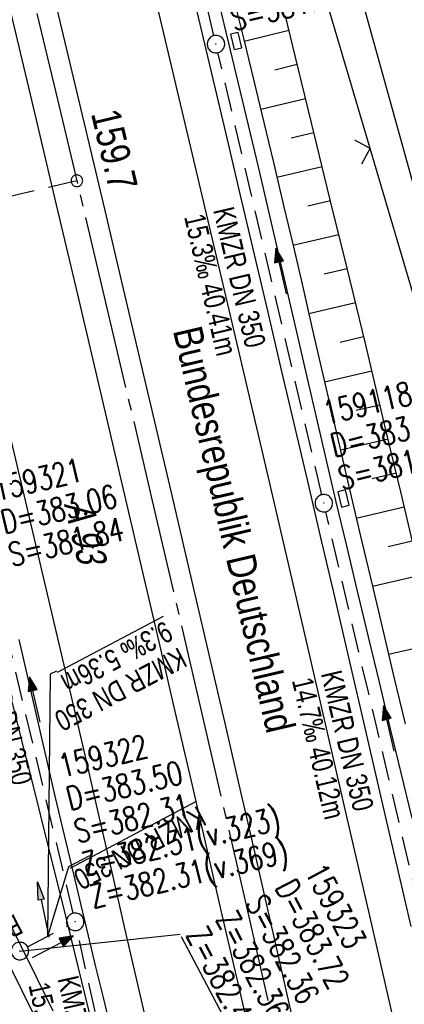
# Model space of a CAD drawing. Extents: x 510974 to 511465, y 465323 to 466289.
# Tile 18 of 43: x 511218 to 511251, y 465749 to 465834. Entities that reach past the tile are written whole.
import ezdxf

# ---------------------------------------------------------------- set-up
doc = ezdxf.new("R2010")
doc.units = 0
doc.header["$LTSCALE"] = 10
doc.header["$MEASUREMENT"] = 0
for name, pattern in [('ACHSE', [5.5, 4, -0.5, 0.5, -0.5]), ('AUSGEZOGEN', [0]), ('LT00', [0]), ('LT17', [0.15, 0.1, -0.05]), ('STRICHLINIE2', [0.375, 0.25, -0.125])]:
    doc.linetypes.add(name, pattern=pattern)
doc.layers.get('0').update_dxf_attribs({"linetype": 'LT00'})
for name, color, linetype in [('--EK_FBR', 1, 'LT00'), ('--EK_Halt-Pfeil', 4, 'LT00'), ('--EK_Haltung', 7, 'STRICHLINIE2'), ('--EK_Haltung-Text', 140, 'LT00'), ('--EK_Schacht-Text', 5, 'LT00'), ('--EK_ST-93-1', 30, 'LT17'), ('--EL_DFK_AB_L', 21, 'LT00'), ('--EL_Halt-Pfeil', 4, 'LT00'), ('--EL_Haltung', 182, 'STRICHLINIE2'), ('--EL_Haltung-Text', 182, 'LT00'), ('-AX-093', 35, 'ACHSE'), ('-ST-93-1', 250, 'LT00'), ('BRD', 255, 'Continuous'), ('DFK_AB_L', 21, 'LT00'), ('DFK_BES-WEGE', 255, 'LT00'), ('DL_TEXT', 182, 'LT00'), ('PFEIL', 140, 'AUSGEZOGEN'), ('V102_AFBR_BAB', 250, 'LT00'), ('V102_BOESCH', 250, 'LT00'), ('V102_BOSCHUNG', 250, 'LT00'), ('V102_GRABEN', 250, 'LT00'), ('V102_KA_PRUF', 182, 'LT00'), ('V102_LD_MARK', 250, 'LT00'), ('V102_SINKK', 182, 'LT00'), ('V102_ZAUN', 40, 'LT00')]:
    doc.layers.add(name, color=color, linetype=linetype)
doc.styles.add('Beschrift', font='ARIAL.TTF')
doc.styles.add('Haltungsbeschriftung', font='ARIAL.TTF', dxfattribs={"width": 0.75})
doc.styles.add('schachtbeschriftung', font='romans.shx', dxfattribs={"width": 0.75, "height": 2})
doc.styles.get("Standard").update_dxf_attribs({"font": 'ARIAL.TTF'})

# ---------------------------------------------------------------- blocks, each defined once
blk = doc.blocks.new('Pfreil3')
at = {"layer": 'PFEIL'}
blk.add_hatch(color=256, dxfattribs=at).paths.add_polyline_path([(-1.549, 0.273), (-1.549, -0.273), (0, 0)])
for p, q in [((-1.549, 0), (-4.831, 0)), ((-1.549, -0.273), (-1.549, 0.273)), ((-1.549, 0.273), (0, 0)), ((0, 0), (-1.549, -0.273))]:
    blk.add_line(p, q, dxfattribs=at)
blk = doc.blocks.new('SYMB0003')
at = {"color": 0, "linetype": 'ByBlock'}
for p, q in [((-0.015712, 0), (0.010166, 0.012015)), ((0, -0.021257), (-0.015712, 0)), ((0.010166, 0.012015), (0, -0.021257))]:
    blk.add_line(p, q, dxfattribs=at)
for points in [[(-0.031395, 0.499013), (-0.093691, 0.491144), (-0.154509, 0.475528), (-0.21289, 0.452414), (-0.267913, 0.422164), (-0.318712, 0.385257), (-0.364484, 0.342274), (-0.404509, 0.293893), (-0.438154, 0.240877), (-0.464888, 0.184062), (-0.484292, 0.124345), (-0.496058, 0.062667), (-0.5, 0)], [(-0.5, 0), (-0.496058, -0.062667), (-0.484292, -0.124345), (-0.464888, -0.184062), (-0.438154, -0.240877), (-0.404509, -0.293893), (-0.364485, -0.342274), (-0.318712, -0.385257), (-0.267914, -0.422164), (-0.21289, -0.452414), (-0.154509, -0.475529), (-0.093691, -0.491144), (-0.031395, -0.499014), (0.031395, -0.499014)], [(0.5, 0), (0.496057, 0.062667), (0.484292, 0.124345), (0.464888, 0.184062), (0.438153, 0.240877), (0.404509, 0.293893), (0.364484, 0.342274), (0.318712, 0.385257), (0.267913, 0.422164), (0.21289, 0.452414), (0.154509, 0.475528), (0.093691, 0.491144), (0.031395, 0.499013), (-0.031395, 0.499013)], [(0.031395, -0.499014), (0.093691, -0.491144), (0.154509, -0.475529), (0.21289, -0.452414), (0.267914, -0.422164), (0.318712, -0.385257), (0.364485, -0.342274), (0.404509, -0.293893), (0.438154, -0.240877), (0.464889, -0.184062), (0.484292, -0.124345), (0.496058, -0.062667), (0.5, 0)]]:
    blk.add_lwpolyline(points, dxfattribs=at)
blk = doc.blocks.new('SYMB0024')
at = {"color": 0, "linetype": 'ByBlock'}
for p, q in [((-0.5, 0.5), (0, 0)), ((0, 0), (0.5, 0.5))]:
    blk.add_line(p, q, dxfattribs=at)
blk = doc.blocks.new('SYMB0652')
at = {"color": 0, "linetype": 'ByBlock'}
blk.add_lwpolyline([(-0.15, -0.075), (0.15, -0.075), (0.15, 0.075), (-0.15, 0.075), (-0.15, -0.075)], dxfattribs=at)
blk = doc.blocks.new('SYMB0070')
at = {"color": 0, "linetype": 'ByBlock'}
for p, q in [((-0.5, 0), (0.2, 0)), ((0.5, 0), (0.2, 0.1)), ((0.2, 0.1), (0.2, 0)), ((0.468, 0), (0.21, 0.086)), ((0.21, 0.086), (0.21, -0.086)), ((0.21, -0.086), (0.468, 0)), ((0.22, -0.072), (0.437, 0)), ((0.23, -0.058), (0.405, 0)), ((0.24, -0.045), (0.374, 0)), ((0.342, 0), (0.25, 0.031)), ((0.25, 0.031), (0.25, -0.031)), ((0.25, -0.031), (0.342, 0)), ((0.26, -0.017), (0.31, 0)), ((0.27, -0.003), (0.279, 0))]:
    blk.add_line(p, q, dxfattribs=at)
for points in [[(0.2, 0), (0.2, -0.1), (0.5, 0)], [(0.437, 0), (0.22, 0.072), (0.22, -0.072)], [(0.405, 0), (0.23, 0.058), (0.23, -0.058)], [(0.374, 0), (0.24, 0.045), (0.24, -0.045)], [(0.31, 0), (0.26, 0.017), (0.26, -0.017)], [(0.279, 0), (0.27, 0.003), (0.27, -0.003)]]:
    blk.add_lwpolyline(points, dxfattribs=at)
blk = doc.blocks.new('SYMB2')
at = {"color": 0, "linetype": 'ByBlock', "flags": 128}
for points in [[(-0.031395, 0.499013), (-0.093691, 0.491144), (-0.154509, 0.475528), (-0.21289, 0.452414), (-0.267913, 0.422164), (-0.318712, 0.385257), (-0.364484, 0.342274), (-0.404509, 0.293893), (-0.438154, 0.240877), (-0.464888, 0.184062), (-0.484292, 0.124345), (-0.496058, 0.062667), (-0.5, 0)], [(-0.5, 0), (-0.496058, -0.062667), (-0.484292, -0.124345), (-0.464888, -0.184062), (-0.438154, -0.240877), (-0.404509, -0.293893), (-0.364485, -0.342274), (-0.318712, -0.385257), (-0.267914, -0.422164), (-0.21289, -0.452414), (-0.154509, -0.475529), (-0.093691, -0.491144), (-0.031395, -0.499014), (0.031395, -0.499014)], [(0.5, 0), (0.496057, 0.062667), (0.484292, 0.124345), (0.464888, 0.184062), (0.438153, 0.240877), (0.404509, 0.293893), (0.364484, 0.342274), (0.318712, 0.385257), (0.267913, 0.422164), (0.21289, 0.452414), (0.154509, 0.475528), (0.093691, 0.491144), (0.031395, 0.499013), (-0.031395, 0.499013)], [(0.031395, -0.499014), (0.093691, -0.491144), (0.154509, -0.475529), (0.21289, -0.452414), (0.267914, -0.422164), (0.318712, -0.385257), (0.364485, -0.342274), (0.404509, -0.293893), (0.438154, -0.240877), (0.464889, -0.184062), (0.484292, -0.124345), (0.496058, -0.062667), (0.5, 0)]]:
    blk.add_lwpolyline(points, dxfattribs=at)

msp = doc.modelspace()

# ---------------------------------------------------------------- linework, layer by layer
at = {"layer": '--EK_FBR'}
for points in [[(511237.974, 465744.968), (511236.628, 465750.825), (511235.279, 465756.681), (511233.927, 465762.537), (511232.546, 465768.508), (511231.163, 465774.479), (511229.777, 465780.45), (511228.388, 465786.419), (511226.536, 465794.352), (511224.676, 465802.283), (511222.81, 465810.213), (511220.854, 465818.486), (511218.89, 465826.757), (511216.917, 465835.026), (511215.163, 465842.344), (511213.402, 465849.661), (511211.634, 465856.976), (511210.437, 465861.916), (511209.237, 465866.855), (511208.037, 465871.794), (511206.836, 465876.733)], [(511232.093, 465838.318), (511233.266, 465833.381), (511234.433, 465828.443), (511235.597, 465823.505), (511236.759, 465818.565), (511237.92, 465813.626), (511239.055, 465808.799), (511240.191, 465803.972), (511241.325, 465799.145), (511242.458, 465794.317), (511243.587, 465789.489), (511244.71, 465784.67), (511245.83, 465779.85), (511246.948, 465775.03), (511248.065, 465770.21), (511249.181, 465765.389), (511250.261, 465760.723), (511251.341, 465756.057)], [(511220.672, 465836.145), (511222.157, 465829.902), (511223.641, 465823.658), (511225.121, 465817.413), (511226.596, 465811.167), (511227.992, 465805.235), (511229.384, 465799.302), (511230.772, 465793.368), (511232.157, 465787.433), (511233.27, 465782.657), (511234.381, 465777.881), (511235.489, 465773.104), (511236.593, 465768.326), (511237.692, 465763.547), (511238.583, 465759.654), (511239.472, 465755.76), (511240.36, 465751.866), (511241.247, 465747.972)], [(511225.636, 465747.321), (511225.004, 465749.962), (511224.367, 465752.602), (511223.729, 465755.241), (511223.091, 465757.881), (511222.457, 465760.521), (511221.662, 465763.871), (511220.877, 465767.224), (511220.099, 465770.578), (511219.327, 465773.933), (511218.557, 465777.289), (511217.789, 465780.646)], [(511211.243, 465764.264), (511212.326, 465762.115), (511213.475, 465759.811), (511214.615, 465757.503), (511215.75, 465755.193), (511216.883, 465752.881), (511218.015, 465750.569), (511219.149, 465748.258), (511220.289, 465745.95), (511221.588, 465743.342), (511222.896, 465740.738), (511224.21, 465738.137), (511225.529, 465735.539), (511226.852, 465732.943), (511228.176, 465730.347)]]:
    msp.add_lwpolyline(points, dxfattribs=at)
at = {"layer": '--EK_Haltung'}
for p, q in [((511234.476, 465832.394), (511225.61, 465869.363)), ((511243.718, 465793.053), (511234.822, 465830.935)), ((511252.938, 465754.002), (511244.061, 465791.593)), ((511222.415, 465757.177), (511215.797, 465785.021)), ((511218.512, 465754.293), (511221.925, 465756.096)), ((511226.733, 465737.774), (511222.751, 465755.715))]:
    msp.add_line(p, q, dxfattribs=at)
at = {"layer": '--EK_Haltung-Text', "flags": 128}
msp.add_lwpolyline([(511220.979, 465777.941), (511220.441, 465777.672), (511220.219, 465755.195)], dxfattribs=at)
at = {"layer": '--EK_Schacht-Text'}
msp.add_line((511217.849, 465753.942), (511231.591, 465755.385), dxfattribs=at)
at = {"layer": '--EK_ST-93-1', "ltscale": 2.5}
msp.add_line((511222.728, 465819.956), (511183.803, 465810.726), dxfattribs=at)
at = {"layer": '--EL_DFK_AB_L'}
msp.add_line((511261.43, 465784.013), (511227.46, 465906.657), dxfattribs=at)
at = {"layer": '--EL_Haltung'}
for p, q in [((511234.476, 465832.394), (511225.61, 465869.363)), ((511243.718, 465793.053), (511234.822, 465830.935)), ((511252.938, 465754.002), (511244.061, 465791.593)), ((511222.415, 465757.177), (511215.797, 465785.021)), ((511218.512, 465754.293), (511221.925, 465756.096)), ((511226.733, 465737.774), (511222.751, 465755.715))]:
    msp.add_line(p, q, dxfattribs=at)
at = {"layer": '--EL_Haltung-Text', "flags": 128}
msp.add_lwpolyline([(511223.807, 465762.099), (511222.023, 465761.171), (511220.219, 465755.195)], dxfattribs=at)
at = {"layer": '-AX-093', "ltscale": 0.2}
msp.add_lwpolyline([(511168.804, 466040.998), (511173.574, 466021.575), (511178.352, 466002.154), (511182.645, 465984.716), (511186.944, 465967.26), (511191.239, 465949.803), (511195.528, 465932.344), (511199.806, 465914.883), (511204.072, 465897.418), (511208.32, 465879.95), (511212.549, 465862.476), (511216.754, 465844.997), (511220.932, 465827.512), (511225.08, 465810.019), (511229.195, 465792.518), (511233.273, 465775.009), (511237.311, 465757.491), (511241.305, 465739.962), (511245.252, 465722.423), (511249.149, 465704.873), (511252.992, 465687.311), (511256.778, 465669.736), (511260.504, 465652.149)], dxfattribs=at)
at = {"layer": 'DFK_AB_L'}
msp.add_line((511261.43, 465784.013), (511227.46, 465906.657), dxfattribs=at)
at = {"layer": 'V102_AFBR_BAB'}
for points in [[(511237.974, 465744.968), (511236.628, 465750.825), (511235.279, 465756.681), (511233.927, 465762.537), (511232.546, 465768.508), (511231.163, 465774.479), (511229.777, 465780.45), (511228.388, 465786.419), (511226.536, 465794.352), (511224.676, 465802.283), (511222.81, 465810.213), (511220.854, 465818.486), (511218.89, 465826.757), (511216.917, 465835.026), (511215.163, 465842.344), (511213.402, 465849.661), (511211.634, 465856.976), (511210.437, 465861.916), (511209.237, 465866.855), (511208.037, 465871.794), (511206.836, 465876.733)], [(511232.093, 465838.318), (511233.266, 465833.381), (511234.433, 465828.443), (511235.597, 465823.505), (511236.759, 465818.565), (511237.92, 465813.626), (511239.055, 465808.799), (511240.191, 465803.972), (511241.325, 465799.145), (511242.458, 465794.317), (511243.587, 465789.489), (511244.71, 465784.67), (511245.83, 465779.85), (511246.948, 465775.03), (511248.065, 465770.21), (511249.181, 465765.389), (511250.261, 465760.723), (511251.341, 465756.057)], [(511220.672, 465836.145), (511222.157, 465829.902), (511223.641, 465823.658), (511225.121, 465817.413), (511226.596, 465811.167), (511227.992, 465805.235), (511229.384, 465799.302), (511230.772, 465793.368), (511232.157, 465787.433), (511233.27, 465782.657), (511234.381, 465777.881), (511235.489, 465773.104), (511236.593, 465768.326), (511237.692, 465763.547), (511238.583, 465759.654), (511239.472, 465755.76), (511240.36, 465751.866), (511241.247, 465747.972)], [(511225.636, 465747.321), (511225.004, 465749.962), (511224.367, 465752.602), (511223.729, 465755.241), (511223.091, 465757.881), (511222.457, 465760.521), (511221.662, 465763.871), (511220.877, 465767.224), (511220.099, 465770.578), (511219.327, 465773.933), (511218.557, 465777.289), (511217.789, 465780.646)]]:
    msp.add_lwpolyline(points, dxfattribs=at)
at = {"layer": 'V102_AFBR_BAB', "color": 2}
msp.add_lwpolyline([(511211.243, 465764.264), (511212.326, 465762.115), (511213.475, 465759.811), (511214.615, 465757.503), (511215.75, 465755.193), (511216.883, 465752.881), (511218.015, 465750.569), (511219.149, 465748.258), (511220.289, 465745.95), (511221.588, 465743.342), (511222.896, 465740.738), (511224.21, 465738.137), (511225.529, 465735.539), (511226.852, 465732.943), (511228.176, 465730.347)], dxfattribs=at)
at = {"layer": 'V102_BOESCH'}
msp.add_lwpolyline([(511251.483, 465789.046), (511250.482, 465793.287), (511249.478, 465797.525), (511248.469, 465801.761), (511247.453, 465805.995), (511246.43, 465810.227), (511245.599, 465813.633), (511244.764, 465817.038), (511243.928, 465820.444), (511243.092, 465823.85), (511242.259, 465827.257), (511241.432, 465830.666), (511240.611, 465834.076)], dxfattribs=at)
at = {"layer": 'V102_BOSCHUNG'}
for p, q in [((511237.071, 465831.906), (511240.904, 465832.854)), ((511239.697, 465829.465), (511241.608, 465829.938)), ((511238.49, 465826.086), (511242.319, 465827.014)), ((511241.11, 465823.634), (511243.033, 465824.091)), ((511239.878, 465820.267), (511243.75, 465821.168)), ((511242.516, 465817.801), (511244.466, 465818.255)), ((511241.249, 465814.426), (511245.181, 465815.341)), ((511243.911, 465811.965), (511245.894, 465812.427)), ((511242.607, 465808.582), (511246.603, 465809.512)), ((511245.296, 465806.127), (511247.308, 465806.596)), ((511243.96, 465802.736), (511248.01, 465803.679)), ((511246.672, 465800.287), (511248.708, 465800.761)), ((511245.315, 465796.891), (511249.403, 465797.843)), ((511248.046, 465794.447), (511250.095, 465794.924)), ((511246.681, 465791.049), (511250.785, 465792.004)), ((511249.421, 465788.606), (511251.474, 465789.084)), ((511248.06, 465785.209), (511252.162, 465786.164)), ((511249.447, 465779.372), (511253.539, 465780.324))]:
    msp.add_line(p, q, dxfattribs=at)
at = {"layer": 'V102_GRABEN'}
for points in [[(511234.92, 465835.069), (511235.702, 465831.868), (511236.563, 465828.3), (511237.413, 465824.729), (511238.255, 465821.156), (511239.09, 465817.582), (511239.921, 465814.007), (511240.748, 465810.431), (511241.575, 465806.855), (511242.401, 465803.279), (511243.231, 465799.704), (511244.064, 465796.129), (511244.903, 465792.556), (511245.826, 465788.663), (511246.755, 465784.772), (511247.689, 465780.881), (511248.626, 465776.992), (511249.562, 465773.102), (511250.497, 465769.212), (511251.426, 465765.32)], [(511236.296, 465835.026), (511237.031, 465832.07), (511237.902, 465828.517), (511238.761, 465824.96), (511239.609, 465821.402), (511240.45, 465817.842), (511241.283, 465814.28), (511242.112, 465810.717), (511242.938, 465807.154), (511243.762, 465803.59), (511244.587, 465800.026), (511245.415, 465796.463), (511246.246, 465792.901), (511247.163, 465789.003), (511248.084, 465785.105), (511249.01, 465781.209), (511249.938, 465777.313), (511250.866, 465773.417)], [(511224.036, 465747.711), (511223.152, 465751.33), (511222.265, 465754.949), (511221.374, 465758.567), (511220.478, 465762.183), (511219.644, 465765.526), (511218.807, 465768.869), (511217.969, 465772.211), (511217.134, 465775.554)], [(511220.695, 465748.794), (511219.33, 465751.581), (511217.96, 465754.364), (511216.582, 465757.144)]]:
    msp.add_lwpolyline(points, dxfattribs=at)
at = {"layer": 'V102_LD_MARK'}
for points in [[(511267.936, 465666.525), (511265.997, 465675.545), (511264.043, 465684.562), (511262.073, 465693.575), (511260.088, 465702.585), (511258.089, 465711.592), (511256.078, 465720.597), (511254.054, 465729.598), (511252.018, 465738.597), (511249.971, 465747.593), (511247.915, 465756.587), (511245.849, 465765.579), (511242.548, 465779.864), (511239.227, 465794.145), (511235.885, 465808.42), (511232.524, 465822.691), (511229.143, 465836.958), (511225.745, 465851.22), (511222.328, 465865.478), (511218.894, 465879.732)], [(511228.976, 465746.64), (511227.9, 465751.328), (511226.823, 465756.017), (511225.746, 465760.705), (511224.648, 465765.473), (511223.548, 465770.24), (511222.443, 465775.007), (511221.334, 465779.772), (511220.22, 465784.536), (511219.107, 465789.268), (511217.99, 465793.998), (511216.87, 465798.728), (511215.75, 465803.458), (511214.63, 465808.188), (511213.454, 465813.167), (511212.28, 465818.146), (511211.105, 465823.126), (511209.929, 465828.105), (511208.749, 465833.083), (511206.138, 465844.027)]]:
    msp.add_lwpolyline(points, dxfattribs=at)
at = {"layer": 'V102_ZAUN'}
for p, q in [((511247.868, 465822.712), (511243.612, 465837.096)), ((511252.125, 465808.329), (511247.868, 465822.712))]:
    msp.add_line(p, q, dxfattribs=at)

# ---------------------------------------------------------------- block references
at = {"layer": '--EK_Halt-Pfeil', "yscale": 4, "zscale": 4}
for p, xscale, rotation in [((511240.244, 465812.222), 4.000000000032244, 103.2149000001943), ((511219.128, 465775.491), 4.000000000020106, 103.3678599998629), ((511249.473, 465773.027), 3.999999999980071, 103.2855800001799), ((511220.686, 465754.31), 3.999999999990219, 27.85562999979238)]:
    msp.add_blockref('SYMB0070', p, dxfattribs=dict(at, xscale=xscale, rotation=rotation))
at = {"layer": '--EL_Halt-Pfeil', "yscale": 4, "zscale": 4}
for p, xscale, rotation in [((511240.244, 465812.222), 4.000000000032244, 103.2149000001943), ((511219.128, 465775.491), 4.000000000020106, 103.3678599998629), ((511249.473, 465773.027), 3.999999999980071, 103.2855800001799), ((511220.686, 465754.31), 3.999999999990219, 27.85562999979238)]:
    msp.add_blockref('SYMB0070', p, dxfattribs=dict(at, xscale=xscale, rotation=rotation))
at = {"layer": '-ST-93-1', "rotation": 274.1956499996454}
msp.add_blockref('SYMB2', (511222.728, 465819.956), dxfattribs=at)
at = {"layer": 'PFEIL', "rotation": 101.651376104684}
msp.add_blockref('Pfreil3', (511219.36, 465759.863), dxfattribs=at)
at = {"layer": 'V102_KA_PRUF', "xscale": 1.499999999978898, "yscale": 1.5, "zscale": 1.5, "rotation": 283.2840000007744}
for p in [(511234.651, 465831.665), (511243.889, 465792.323), (511222.588, 465756.447), (511217.849, 465753.942)]:
    msp.add_blockref('SYMB0003', p, dxfattribs=at)
at = {"layer": 'V102_SINKK', "xscale": 4.499999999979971, "yscale": 4.5, "zscale": 4.5, "rotation": 283.2839999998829}
for p in [(511236.376, 465831.933), (511245.582, 465792.73)]:
    msp.add_blockref('SYMB0652', p, dxfattribs=at)
at = {"layer": 'V102_ZAUN', "xscale": 2.099999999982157, "yscale": 2.099999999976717, "zscale": 2.1, "rotation": 106.4855699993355}
msp.add_blockref('SYMB0024', (511247.868, 465822.712), dxfattribs=at)

# ---------------------------------------------------------------- texts
at = {"layer": '--EK_Haltung-Text', "style": 'Haltungsbeschriftung', "width": 0.75}
for s, rotation, p in [('15.3‰ 40.41m', -76.7851, (511231.908, 465816.864)), ('KMZR DN 350', -76.7851, (511234.4, 465817.449)), ('%%U9.3‰ 5.36m', -152.14436, (511230.281, 465782.286)), ('KMZR DN 350', -76.63215, (511214.369, 465779.958)), ('KMZR DN 350', -152.14436, (511231.478, 465780.023)), ('14.7‰ 40.12m', -76.71442, (511241.145, 465777.136)), ('KMZR DN 350', -76.71442, (511243.637, 465777.725)), ('15.1‰ 19.88m', -77.48483, (511218.57, 465751.021)), ('KMZR DN 250', -77.48483, (511221.069, 465751.576))]:
    msp.add_text(s, height=1.8, rotation=rotation, dxfattribs=at).set_placement(p)
at = {"layer": '--EK_Schacht-Text', "style": 'schachtbeschriftung', "width": 0.75}
for s, rotation, p in [('S=381.23', 13.48515, (511236.178, 465832.803)), ('159118', 13.21489, (511244.105, 465799.06)), ('D=383.10', 13.21489, (511244.763, 465796.257)), ('S=381.85', 13.21489, (511245.421, 465793.453)), ('159321', 13.26775, (511215.833, 465792.489)), ('D=383.06', 13.26775, (511216.494, 465789.686)), ('S=381.84', 13.26775, (511217.155, 465786.883)), ('159322', 13.36785, (511221.454, 465768.789)), ('D=383.50', 13.36785, (511222.12, 465765.987)), ('S=382.31', 13.36785, (511222.786, 465763.185)), ('Z=382.31(v.323)', 13.36785, (511223.451, 465760.383)), ('Z=382.31(v.369)', 13.36785, (511224.117, 465757.581)), ('159323', -62.14437, (511242.22, 465760.751)), ('D=383.72', -62.14437, (511239.673, 465759.405)), ('S=382.36', -62.14437, (511237.127, 465758.06)), ('Z=382.36(v.324)', -62.14437, (511234.581, 465756.714)), ('%%UZ=382.40(v.368)', -62.14437, (511232.034, 465755.369))]:
    msp.add_text(s, height=2, rotation=rotation, dxfattribs=at).set_placement(p)
at = {"layer": '--EL_Haltung-Text', "style": 'Haltungsbeschriftung', "width": 0.75}
for s, rotation, p in [('KMZR DN 350', -76.7851, (511234.4, 465817.449)), ('KMZR DN 350', -76.63215, (511214.369, 465779.958)), ('KMZR DN 350', -76.71442, (511243.637, 465777.725)), ('%%UKMZR DN 350', -152.14436, (511233.123, 465766.432)), ('KMZR DN 250', -77.48483, (511221.069, 465751.576))]:
    msp.add_text(s, height=1.8, rotation=rotation, dxfattribs=at).set_placement(p)
at = {"layer": '-ST-93-1', "style": 'Beschrift', "width": 0.8}
msp.add_text('  159.7', height=2.5, rotation=-76.64995, dxfattribs=at).set_placement((511223.57, 465827.233))
at = {"layer": 'BRD', "insert": (511230.217, 465806.944), "char_height": 2.5, "attachment_point": 7, "rotation": 283.11154, "style": 'Beschrift'}
msp.add_mtext('{\\W0.8;Bundesrepublik Deutschland}', dxfattribs=at)
at = {"layer": 'DFK_BES-WEGE', "oblique": 13.754, "width": 0.75}
msp.add_text('A 93', height=2.5, rotation=283.284, dxfattribs=at).set_placement((511221.612, 465792.257))
at = {"layer": 'DL_TEXT', "style": 'Haltungsbeschriftung', "width": 0.75}
msp.add_text('BR 400', height=1.8, rotation=-152.84073, dxfattribs=at).set_placement((511217.429, 465757.162))

doc.saveas('drawing.dxf')
